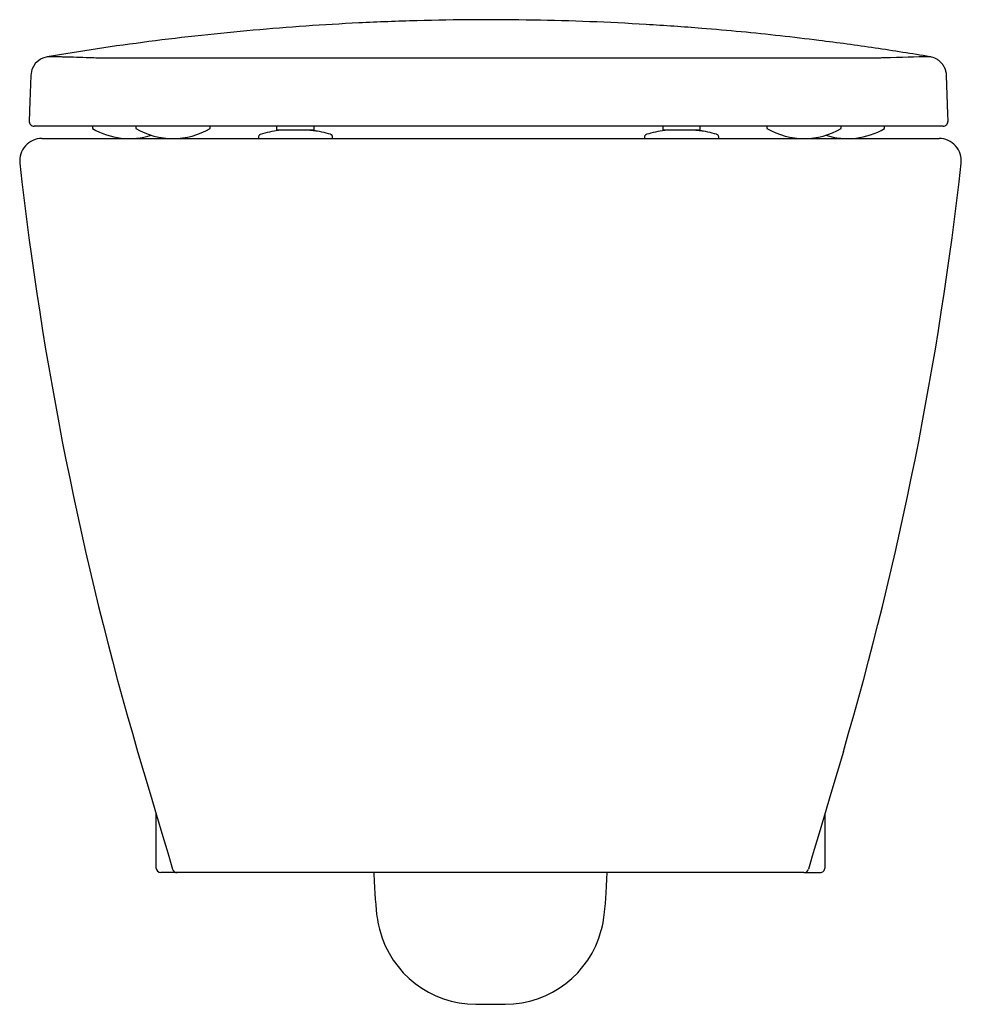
# Model space of a CAD drawing. Header units: millimetres. Extents: x 1824.717 to 1825.097, y 1266.561 to 1266.959.
import ezdxf

# ---------------------------------------------------------------- set-up
doc = ezdxf.new("R2010")
doc.units = ezdxf.units.MM
doc.layers.add('SANINDUSA', color=3, linetype='Continuous')

msp = doc.modelspace()

# ---------------------------------------------------------------- linework, layer by layer
at = {"layer": 'SANINDUSA'}
for p, q in [((1824.726810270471, 1266.916049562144), (1824.726809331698, 1266.916021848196)), ((1824.746463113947, 1266.916020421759), (1824.746463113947, 1266.915020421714)), ((1824.763963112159, 1266.916020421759), (1824.763963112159, 1266.915020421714)), ((1824.793963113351, 1266.915020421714), (1824.793963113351, 1266.916020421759)), ((1824.820963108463, 1266.914434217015), (1824.820963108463, 1266.916020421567)), ((1824.835963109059, 1266.914434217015), (1824.835963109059, 1266.916020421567)), ((1824.976963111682, 1266.914434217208), (1824.976963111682, 1266.916020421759)), ((1824.991963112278, 1266.914434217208), (1824.991963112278, 1266.916020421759)), ((1825.01896310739, 1266.916020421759), (1825.01896310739, 1266.915020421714)), ((1825.048963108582, 1266.915020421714), (1825.048963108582, 1266.916020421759)), ((1825.066463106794, 1266.915020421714), (1825.066463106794, 1266.916020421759)), ((1824.725998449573, 1266.911020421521), (1825.088479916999, 1266.911020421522)), ((1824.813463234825, 1266.911535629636), (1824.813463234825, 1266.911020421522)), ((1824.813463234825, 1266.911020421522), (1824.843463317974, 1266.911020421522)), ((1824.825463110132, 1266.914434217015), (1824.825463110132, 1266.91439459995)), ((1824.843463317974, 1266.911020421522), (1824.843463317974, 1266.911535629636)), ((1824.969462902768, 1266.911535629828), (1824.969462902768, 1266.911020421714)), ((1824.969462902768, 1266.911020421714), (1824.999462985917, 1266.911020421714)), ((1824.999462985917, 1266.911020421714), (1824.999462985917, 1266.911535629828)), ((1824.772071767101, 1266.638209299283), (1824.772071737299, 1266.61625303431)), ((1825.042406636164, 1266.61625303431), (1825.042406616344, 1266.638210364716)), ((1824.780588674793, 1266.614253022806), (1824.774071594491, 1266.614253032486)), ((1825.033889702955, 1266.614253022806), (1824.780588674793, 1266.614253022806)), ((1825.033889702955, 1266.614253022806), (1825.04040678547, 1266.614253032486)), ((1824.901349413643, 1266.561020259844), (1824.913128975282, 1266.561020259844))]:
    msp.add_line(p, q, dxfattribs=at)
at = {"layer": 'SANINDUSA', "flags": 128}
for points in [[(1824.728066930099, 1266.944062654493), (1824.726314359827, 1266.94344157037), (1824.725468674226, 1266.943141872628), (1824.723307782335, 1266.941335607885), (1824.721923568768, 1266.938929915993), (1824.721441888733, 1266.936445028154), (1824.721441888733, 1266.936444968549), (1824.721441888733, 1266.936444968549)], [(1824.721441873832, 1266.936444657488), (1824.721085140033, 1266.925918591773), (1824.720819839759, 1266.91809022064)], [(1825.092120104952, 1266.918094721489), (1825.092024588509, 1266.920913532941), (1825.091498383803, 1266.936439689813)], [(1824.764632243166, 1266.663267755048), (1824.767150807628, 1266.654729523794), (1824.769703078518, 1266.646173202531), (1824.772311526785, 1266.637493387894), (1824.774901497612, 1266.62885915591), (1824.776463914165, 1266.623583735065), (1824.777227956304, 1266.620953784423), (1824.777946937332, 1266.618414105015), (1824.778689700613, 1266.6156440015)], [(1825.04984614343, 1266.663267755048), (1825.047327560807, 1266.654729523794), (1825.044775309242, 1266.646173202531), (1825.0421668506, 1266.637493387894), (1825.039576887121, 1266.62885915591), (1825.038014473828, 1266.623583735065), (1825.03725042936, 1266.620953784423), (1825.036531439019, 1266.618414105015), (1825.035788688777, 1266.6156440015)], [(1824.860052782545, 1266.614252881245), (1824.860081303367, 1266.613698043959), (1824.860235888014, 1266.610851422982), (1824.860388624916, 1266.608207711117), (1824.860540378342, 1266.605764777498), (1824.860693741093, 1266.603503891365), (1824.860856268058, 1266.601365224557), (1824.861056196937, 1266.599135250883), (1824.861223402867, 1266.597606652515), (1824.861360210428, 1266.59654854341), (1824.861523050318, 1266.595461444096), (1824.861729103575, 1266.594280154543), (1824.862000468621, 1266.592950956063), (1824.862368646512, 1266.591418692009), (1824.862478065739, 1266.591035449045)], [(1824.95200230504, 1266.591040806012), (1824.95208442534, 1266.591321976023), (1824.95243463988, 1266.592756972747), (1824.952698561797, 1266.594014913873), (1824.952900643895, 1266.595129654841), (1824.953062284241, 1266.596156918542), (1824.953199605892, 1266.597159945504), (1824.953327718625, 1266.598236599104), (1824.953464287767, 1266.599567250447), (1824.953653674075, 1266.60175832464), (1824.953813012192, 1266.603905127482), (1824.953962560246, 1266.606146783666), (1824.954123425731, 1266.608775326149), (1824.954281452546, 1266.611553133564), (1824.9544258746, 1266.614252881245)]]:
    msp.add_lwpolyline(points, dxfattribs=at)
at = {"layer": 'SANINDUSA'}
for centre, radius, start, end in [((1824.722815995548, 1266.918017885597), 0.001997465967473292, 177.9246710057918, 269.9163319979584), ((1824.761463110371, 1266.941145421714), 0.03012499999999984, 240.1371656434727, 286.8852838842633), ((1824.778963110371, 1266.941145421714), 0.03012499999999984, 240.1371656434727, 299.8628343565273), ((1825.033963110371, 1266.941145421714), 0.03012499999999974, 240.1371656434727, 299.8628343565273), ((1825.051463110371, 1266.941145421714), 0.03012499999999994, 253.1147161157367, 299.8628343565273), ((1825.090121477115, 1266.918020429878), 0.002000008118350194, 269.9998478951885, 2.128778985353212), ((1824.726003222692, 1266.902022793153), 0.008997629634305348, 90.03039462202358, 186.2163345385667), ((1825.088475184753, 1266.902022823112), 0.008997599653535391, 353.78345276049, 89.96986555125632), ((1826.108758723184, 1267.055842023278), 1.400282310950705, 186.3467049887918, 196.2813132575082), ((1823.705720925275, 1267.055841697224), 1.400281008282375, 343.7186850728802, 353.6533025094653), ((1824.774071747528, 1266.616253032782), 0.002000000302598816, 180.4667793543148, 269.9956158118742), ((1825.040406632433, 1266.616253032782), 0.00200000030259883, 270.0043841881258, 0.4668833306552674), ((1824.780590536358, 1266.616247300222), 0.001994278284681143, 197.6087113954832, 269.9465170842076), ((1825.033887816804, 1266.616247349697), 0.001994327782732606, 270.0541879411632, 342.3902486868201), ((1824.901423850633, 1266.601294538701), 0.04027434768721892, 194.7575944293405, 269.8940711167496), ((1824.913054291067, 1266.601295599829), 0.04027540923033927, 270.1062457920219, 345.2491229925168)]:
    msp.add_arc(centre, radius, start, end, dxfattribs=at)
for points, knots in [([(1825.084859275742, 1266.944062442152), (1825.077485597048, 1266.945256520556), (1825.062738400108, 1266.947644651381), (1825.042428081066, 1266.9503909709), (1825.024325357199, 1266.952531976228), (1825.008539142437, 1266.954161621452), (1824.990485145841, 1266.955758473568), (1824.970107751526, 1266.957191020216), (1824.947401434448, 1266.958308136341), (1824.924347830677, 1266.958952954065), (1824.901013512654, 1266.959088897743), (1824.877475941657, 1266.958705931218), (1824.854647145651, 1266.957833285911), (1824.832591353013, 1266.956521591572), (1824.811347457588, 1266.954834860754), (1824.790184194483, 1266.952738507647), (1824.769177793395, 1266.950229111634), (1824.748346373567, 1266.947355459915), (1824.734825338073, 1266.945159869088), (1824.728066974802, 1266.944062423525)], [0, 0, 0, 0, 0.0657391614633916, 0.1314768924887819, 0.1758680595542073, 0.2202755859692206, 0.2646664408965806, 0.3267281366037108, 0.3888364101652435, 0.4508965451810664, 0.5147602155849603, 0.5786767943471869, 0.6425413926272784, 0.7013811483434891, 0.7602611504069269, 0.819102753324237, 0.8793870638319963, 0.9397127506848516, 1, 1, 1, 1]), ([(1825.084859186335, 1266.944062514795), (1825.078985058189, 1266.94394757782), (1825.072810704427, 1266.943826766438), (1825.065431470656, 1266.943556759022), (1825.063305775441, 1266.943529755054), (1825.060347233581, 1266.943507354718), (1825.056507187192, 1266.943490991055), (1825.051803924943, 1266.943478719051), (1825.046263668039, 1266.943470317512), (1825.039936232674, 1266.943465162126), (1825.032868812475, 1266.943462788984), (1825.025067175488, 1266.943462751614), (1825.01762636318, 1266.943464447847), (1825.011791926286, 1266.943466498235), (1825.008402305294, 1266.943467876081), (1825.006809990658, 1266.943468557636), (1825.006179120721, 1266.94346884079), (1825.006032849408, 1266.943468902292), (1825.006002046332, 1266.943468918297), (1825.005955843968, 1266.943468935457), (1825.005855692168, 1266.943468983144), (1825.005516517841, 1266.943469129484), (1825.003230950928, 1266.943470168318), (1824.99894407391, 1266.943472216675), (1824.992685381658, 1266.943475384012), (1824.988115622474, 1266.94347790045), (1824.985622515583, 1266.943479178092), (1824.98530557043, 1266.94347936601), (1824.985258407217, 1266.943479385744), (1824.985243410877, 1266.943479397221), (1824.985235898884, 1266.943479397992), (1824.985232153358, 1266.943479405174), (1824.985230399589, 1266.943479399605), (1824.985229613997, 1266.943479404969), (1824.985229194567, 1266.943479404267), (1824.98522880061, 1266.943479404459), (1824.985228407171, 1266.943479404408), (1824.985227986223, 1266.943479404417), (1824.985227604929, 1266.94347940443), (1824.985227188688, 1266.94347940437), (1824.985226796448, 1266.943479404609), (1824.985226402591, 1266.943479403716), (1824.985225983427, 1266.943479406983), (1824.985225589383, 1266.94347940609), (1824.985225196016, 1266.94347940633), (1824.985224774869, 1266.943479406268), (1824.985224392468, 1266.943479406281), (1824.985223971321, 1266.943479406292), (1824.985223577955, 1266.943479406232), (1824.985223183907, 1266.943479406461), (1824.985222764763, 1266.943479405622), (1824.985222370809, 1266.943479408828), (1824.985221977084, 1266.943479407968), (1824.985221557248, 1266.943479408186), (1824.985221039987, 1266.94347940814), (1824.985220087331, 1266.943479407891), (1824.985218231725, 1266.943479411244), (1824.985212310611, 1266.943479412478), (1824.985198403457, 1266.943479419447), (1824.985116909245, 1266.943479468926), (1824.984902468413, 1266.943479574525), (1824.984146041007, 1266.943479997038), (1824.982348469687, 1266.943480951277), (1824.978426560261, 1266.943483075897), (1824.972716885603, 1266.943486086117), (1824.96495310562, 1266.943490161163), (1824.9562541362, 1266.943494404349), (1824.946590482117, 1266.943498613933), (1824.938816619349, 1266.943501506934), (1824.933965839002, 1266.943503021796), (1824.932254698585, 1266.943503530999), (1824.931709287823, 1266.943503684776), (1824.931436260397, 1266.943503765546), (1824.931299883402, 1266.943503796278), (1824.931240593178, 1266.943503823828), (1824.931220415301, 1266.943503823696), (1824.931219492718, 1266.943503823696), (1824.931219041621, 1266.943503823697), (1824.931218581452, 1266.943503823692), (1824.931218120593, 1266.943503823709), (1824.931217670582, 1266.943503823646), (1824.931217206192, 1266.943503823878), (1824.931216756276, 1266.943503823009), (1824.931216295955, 1266.943503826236), (1824.931215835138, 1266.943503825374), (1824.931215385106, 1266.943503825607), (1824.931214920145, 1266.943503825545), (1824.931214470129, 1266.943503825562), (1824.931214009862, 1266.943503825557), (1824.931213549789, 1266.943503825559), (1824.931213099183, 1266.943503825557), (1824.931212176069, 1266.943503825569), (1824.931210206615, 1266.943503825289), (1824.931203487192, 1266.943503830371), (1824.931187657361, 1266.943503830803), (1824.930548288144, 1266.943504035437), (1824.928660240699, 1266.943504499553), (1824.926698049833, 1266.943505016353), (1824.925282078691, 1266.94350532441), (1824.92504576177, 1266.943505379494), (1824.924809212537, 1266.943505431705), (1824.924572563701, 1266.943505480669), (1824.924335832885, 1266.943505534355), (1824.924098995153, 1266.943505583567), (1824.923862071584, 1266.943505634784), (1824.923625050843, 1266.943505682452), (1824.92338793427, 1266.943505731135), (1824.92315072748, 1266.94350577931), (1824.922913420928, 1266.943505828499), (1824.9226760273, 1266.943505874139), (1824.922438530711, 1266.943505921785), (1824.922200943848, 1266.943505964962), (1824.921963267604, 1266.943506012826), (1824.921725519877, 1266.943506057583), (1824.921487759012, 1266.943506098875), (1824.921250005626, 1266.943506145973), (1824.92101228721, 1266.943506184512), (1824.920774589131, 1266.943506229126), (1824.920536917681, 1266.943506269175), (1824.920299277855, 1266.943506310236), (1824.920061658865, 1266.943506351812), (1824.91982406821, 1266.943506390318), (1824.919586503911, 1266.943506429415), (1824.91934896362, 1266.943506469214), (1824.919111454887, 1266.943506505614), (1824.918873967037, 1266.943506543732), (1824.918636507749, 1266.943506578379), (1824.918399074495, 1266.943506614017), (1824.918161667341, 1266.943506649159), (1824.917924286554, 1266.943506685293), (1824.917686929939, 1266.943506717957), (1824.917449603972, 1266.943506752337), (1824.917212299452, 1266.943506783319), (1824.916975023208, 1266.943506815), (1824.916737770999, 1266.943506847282), (1824.916500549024, 1266.943506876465), (1824.916263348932, 1266.943506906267), (1824.916026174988, 1266.94350693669), (1824.915789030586, 1266.943506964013), (1824.915551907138, 1266.943506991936), (1824.915314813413, 1266.943507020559), (1824.915077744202, 1266.943507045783), (1824.914840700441, 1266.943507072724), (1824.914603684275, 1266.943507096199), (1824.914366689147, 1266.943507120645), (1824.914129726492, 1266.943507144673), (1824.913892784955, 1266.9435071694), (1824.913655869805, 1266.943507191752), (1824.91341898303, 1266.943507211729), (1824.913182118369, 1266.943507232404), (1824.912945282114, 1266.943507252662), (1824.912708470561, 1266.94350727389), (1824.912471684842, 1266.943507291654), (1824.912234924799, 1266.943507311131), (1824.911998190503, 1266.943507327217), (1824.911761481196, 1266.943507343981), (1824.911524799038, 1266.943507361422), (1824.911288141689, 1266.943507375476), (1824.911051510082, 1266.943507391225), (1824.910814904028, 1266.943507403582), (1824.910578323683, 1266.943507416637), (1824.910341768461, 1266.943507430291), (1824.910105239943, 1266.943507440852), (1824.909868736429, 1266.94350745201), (1824.909632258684, 1266.943507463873), (1824.909395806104, 1266.943507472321), (1824.909159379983, 1266.943507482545), (1824.908922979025, 1266.943507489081), (1824.908686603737, 1266.943507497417), (1824.908450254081, 1266.94350750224), (1824.908213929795, 1266.94350750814), (1824.907977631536, 1266.943507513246), (1824.907741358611, 1266.943507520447), (1824.907505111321, 1266.943507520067), (1824.907268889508, 1266.943507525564), (1824.90703269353, 1266.943507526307), (1824.906796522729, 1266.943507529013), (1824.90261580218, 1266.943507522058), (1824.894486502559, 1266.943506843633), (1824.882458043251, 1266.943504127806), (1824.870522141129, 1266.943500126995), (1824.858761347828, 1266.94349512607), (1824.84725864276, 1266.943489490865), (1824.836118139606, 1266.943483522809), (1824.825415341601, 1266.943477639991), (1824.815216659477, 1266.943472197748), (1824.805540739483, 1266.943467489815), (1824.796411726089, 1266.943463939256), (1824.787907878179, 1266.943461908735), (1824.780100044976, 1266.943461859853), (1824.773030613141, 1266.943464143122), (1824.766701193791, 1266.943469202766), (1824.761159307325, 1266.943477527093), (1824.75645344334, 1266.943489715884), (1824.752609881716, 1266.943506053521), (1824.749649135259, 1266.943527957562), (1824.74751726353, 1266.943555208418), (1824.744927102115, 1266.943647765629), (1824.741340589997, 1266.943777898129), (1824.73753503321, 1266.943882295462), (1824.735222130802, 1266.943937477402), (1824.734318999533, 1266.943957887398), (1824.733417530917, 1266.943977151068), (1824.732567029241, 1266.943994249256), (1824.731879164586, 1266.94400729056), (1824.731336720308, 1266.94401706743), (1824.730873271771, 1266.944025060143), (1824.730369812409, 1266.9440332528), (1824.729862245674, 1266.944040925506), (1824.729374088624, 1266.944047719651), (1824.728919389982, 1266.944053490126), (1824.728485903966, 1266.944058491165), (1824.728204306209, 1266.944061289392), (1824.728066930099, 1266.944062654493)], [0, 0, 0, 0, 0.2482533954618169, 0.2609415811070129, 0.2735747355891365, 0.2861208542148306, 0.2986559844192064, 0.3112505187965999, 0.3239020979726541, 0.3364595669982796, 0.3489740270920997, 0.3615171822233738, 0.3741566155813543, 0.3820463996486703, 0.3859752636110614, 0.3879366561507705, 0.388426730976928, 0.388487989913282, 0.3885186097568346, 0.3885492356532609, 0.3886717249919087, 0.3889166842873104, 0.3898963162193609, 0.397722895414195, 0.4055446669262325, 0.413379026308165, 0.4143601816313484, 0.4144828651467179, 0.4145135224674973, 0.4145288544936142, 0.414536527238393, 0.4145403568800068, 0.41454228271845, 0.4145427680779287, 0.4145432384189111, 0.4145437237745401, 0.4145442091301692, 0.4145446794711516, 0.4145451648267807, 0.4145456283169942, 0.4145461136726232, 0.4145465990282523, 0.4145470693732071, 0.4145475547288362, 0.4145480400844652, 0.4145485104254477, 0.4145489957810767, 0.4145494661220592, 0.4145499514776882, 0.4145504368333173, 0.4145509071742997, 0.4145513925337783, 0.4145518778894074, 0.4145523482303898, 0.4145528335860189, 0.4145537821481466, 0.41455570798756, 0.4145595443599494, 0.4145748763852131, 0.4146055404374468, 0.4148508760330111, 0.4153416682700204, 0.4173062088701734, 0.4212428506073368, 0.4291528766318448, 0.437048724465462, 0.4475126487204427, 0.4579432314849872, 0.4683817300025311, 0.4723072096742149, 0.4732899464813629, 0.473781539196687, 0.4740273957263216, 0.4741503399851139, 0.4742118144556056, 0.4742137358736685, 0.4742142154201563, 0.4742146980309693, 0.4742151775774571, 0.4742156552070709, 0.4742161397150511, 0.4742166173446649, 0.4742170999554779, 0.4742175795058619, 0.4742180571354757, 0.4742185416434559, 0.4742190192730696, 0.4742195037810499, 0.4742199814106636, 0.4742204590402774, 0.4742209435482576, 0.4742214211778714, 0.4742233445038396, 0.474227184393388, 0.4742425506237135, 0.4742732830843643, 0.4762416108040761, 0.4801877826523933, 0.4804343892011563, 0.4806814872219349, 0.4809286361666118, 0.4811758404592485, 0.481423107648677, 0.4816704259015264, 0.4819178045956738, 0.4821652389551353, 0.4824127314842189, 0.4826602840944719, 0.4829078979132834, 0.4831555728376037, 0.4834033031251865, 0.4836510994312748, 0.483898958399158, 0.4841468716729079, 0.4843947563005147, 0.4846425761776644, 0.4848903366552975, 0.4851380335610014, 0.485385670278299, 0.4856332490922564, 0.4858807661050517, 0.4861282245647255, 0.4863756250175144, 0.4866229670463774, 0.4868702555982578, 0.4871174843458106, 0.4873646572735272, 0.487611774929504, 0.4878588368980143, 0.4881058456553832, 0.4883528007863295, 0.4885997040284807, 0.4888465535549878, 0.4890933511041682, 0.4893400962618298, 0.4895867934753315, 0.4898334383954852, 0.4900800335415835, 0.4903265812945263, 0.4905730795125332, 0.4908195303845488, 0.4910659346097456, 0.4913122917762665, 0.4915586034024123, 0.49180486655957, 0.4920510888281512, 0.4922972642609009, 0.4925433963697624, 0.4927894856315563, 0.4930355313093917, 0.4932815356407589, 0.4935274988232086, 0.4937734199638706, 0.4940193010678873, 0.4942651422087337, 0.4945109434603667, 0.4947567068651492, 0.4950024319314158, 0.4952481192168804, 0.4954937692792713, 0.4957393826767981, 0.4959849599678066, 0.4962305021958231, 0.4964760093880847, 0.4967214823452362, 0.4969669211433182, 0.4972123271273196, 0.4974577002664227, 0.497703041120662, 0.4979483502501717, 0.4981936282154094, 0.4984388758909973, 0.4986840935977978, 0.4989292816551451, 0.4991744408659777, 0.4994195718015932, 0.4996646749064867, 0.4999097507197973, 0.5124361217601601, 0.5249639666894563, 0.5375651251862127, 0.550231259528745, 0.5628641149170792, 0.5755279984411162, 0.5881303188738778, 0.6006557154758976, 0.6131762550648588, 0.6257639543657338, 0.6384096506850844, 0.6509585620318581, 0.6634704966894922, 0.6760170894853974, 0.6886607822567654, 0.7012515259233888, 0.7137730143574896, 0.7262972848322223, 0.7388985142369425, 0.7515719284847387, 0.8209671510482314, 0.890361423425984, 0.902574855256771, 0.9147883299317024, 0.9270018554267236, 0.939215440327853, 0.9494128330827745, 0.9550436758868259, 0.9613568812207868, 0.9683524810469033, 0.9756436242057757, 0.9821561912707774, 0.9883864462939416, 0.9943343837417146, 1, 1, 1, 1]), ([(1825.088953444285, 1266.942042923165), (1825.088590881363, 1266.942407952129), (1825.087597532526, 1266.943253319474), (1825.086115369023, 1266.943819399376), (1825.085058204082, 1266.944023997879), (1825.084859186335, 1266.944062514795)], [0, 0, 0, 0, 0.2897390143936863, 0.866289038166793, 1, 1, 1, 1]), ([(1825.091497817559, 1266.93643971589), (1825.091496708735, 1266.936474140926), (1825.091479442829, 1266.937010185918), (1825.091324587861, 1266.93807449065), (1825.090814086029, 1266.93954911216), (1825.090031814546, 1266.940924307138), (1825.08931167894, 1266.941671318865), (1825.088953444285, 1266.942042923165)], [0, 0, 0, 0, 0.01634048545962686, 0.2544437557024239, 0.5062161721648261, 0.7543650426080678, 1, 1, 1, 1]), ([(1825.090113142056, 1266.916020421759), (1825.090013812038, 1266.916020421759), (1825.089517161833, 1266.916020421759), (1825.0874293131, 1266.916020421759), (1825.081946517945, 1266.916020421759), (1825.076342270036, 1266.916020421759), (1825.072566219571, 1266.916020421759), (1825.071803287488, 1266.916020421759), (1825.070393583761, 1266.916020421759), (1825.067754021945, 1266.916020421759), (1825.063639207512, 1266.916020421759), (1825.058448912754, 1266.916020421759), (1825.052255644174, 1266.916020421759), (1825.044954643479, 1266.916020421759), (1825.0366557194, 1266.916020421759), (1825.027510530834, 1266.916020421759), (1825.017526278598, 1266.916020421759), (1825.006647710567, 1266.916020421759), (1824.995047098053, 1266.916020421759), (1824.982927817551, 1266.916020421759), (1824.970277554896, 1266.916020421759), (1824.95704672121, 1266.916020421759), (1824.94345217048, 1266.916020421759), (1824.929725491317, 1266.916020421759), (1824.915838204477, 1266.916020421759), (1824.901749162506, 1266.916020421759), (1824.887692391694, 1266.916020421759), (1824.873902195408, 1266.916020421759), (1824.860336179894, 1266.916020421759), (1824.846970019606, 1266.916020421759), (1824.834034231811, 1266.916020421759), (1824.82173904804, 1266.916020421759), (1824.81003256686, 1266.916020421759), (1824.798905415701, 1266.916020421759), (1824.788552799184, 1266.916020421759), (1824.779137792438, 1266.916020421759), (1824.770606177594, 1266.916020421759), (1824.762967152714, 1266.916020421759), (1824.756363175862, 1266.916020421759), (1824.750887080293, 1266.916020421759), (1824.746501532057, 1266.916020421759), (1824.74317958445, 1266.916020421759), (1824.740555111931, 1266.916020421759), (1824.73876488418, 1266.916020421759), (1824.736930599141, 1266.916020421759), (1824.733858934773, 1266.916020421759), (1824.728883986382, 1266.916020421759), (1824.724836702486, 1266.916020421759), (1824.722813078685, 1266.916020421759)], [0, 0, 0, 0, 0.004084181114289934, 0.02042091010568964, 0.08576781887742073, 0.2312321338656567, 0.2410307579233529, 0.2508285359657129, 0.2606178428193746, 0.275539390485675, 0.2904609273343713, 0.3045608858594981, 0.3186608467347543, 0.3331705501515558, 0.3476802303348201, 0.3617785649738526, 0.3758769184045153, 0.3903847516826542, 0.4048926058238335, 0.4189911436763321, 0.4330896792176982, 0.447597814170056, 0.4621059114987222, 0.4762023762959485, 0.4902988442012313, 0.504804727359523, 0.5193106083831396, 0.5334122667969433, 0.547513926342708, 0.5620255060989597, 0.5765370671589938, 0.5906347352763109, 0.6047323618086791, 0.6192393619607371, 0.6337463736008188, 0.6478450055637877, 0.6619436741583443, 0.6764519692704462, 0.6909602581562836, 0.7050589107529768, 0.7191575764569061, 0.7336658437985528, 0.7481741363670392, 0.7761504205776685, 0.8041338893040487, 0.8321174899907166, 0.9160594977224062, 1, 1, 1, 1]), ([(1824.814370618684, 1266.912734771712), (1824.814244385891, 1266.91268567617), (1824.813991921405, 1266.912587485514), (1824.813699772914, 1266.91229748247), (1824.813500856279, 1266.911937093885), (1824.813475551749, 1266.911667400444), (1824.813462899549, 1266.911532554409)], [0, 0, 0, 0, 0.2500035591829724, 0.5000049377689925, 0.7500037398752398, 1, 1, 1, 1]), ([(1824.821641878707, 1266.91424706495), (1824.820385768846, 1266.914055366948), (1824.817871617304, 1266.913671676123), (1824.815422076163, 1266.913013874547), (1824.814196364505, 1266.91268472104)], [0, 0, 0, 0, 0.4996158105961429, 1, 1, 1, 1]), ([(1824.828463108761, 1266.914434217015), (1824.827480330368, 1266.914434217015), (1824.825514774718, 1266.914434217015), (1824.823035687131, 1266.914434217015), (1824.821301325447, 1266.914434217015), (1824.8210758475, 1266.914434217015), (1824.820963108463, 1266.914434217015)], [0, 0, 0, 0, 0.250000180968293, 0.500000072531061, 0.7499998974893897, 1, 1, 1, 1]), ([(1824.833181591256, 1266.914344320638), (1824.833000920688, 1266.914352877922), (1824.832328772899, 1266.914384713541), (1824.831169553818, 1266.914426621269), (1824.829778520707, 1266.914434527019), (1824.828218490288, 1266.914422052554), (1824.826575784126, 1266.914407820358), (1824.825097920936, 1266.91439080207), (1824.823931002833, 1266.914374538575), (1824.822884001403, 1266.914354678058), (1824.822533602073, 1266.914340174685), (1824.821641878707, 1266.91424706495)], [0, 0, 0, 0, 0.04835851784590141, 0.1799079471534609, 0.2679585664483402, 0.3803296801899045, 0.5345946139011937, 0.6303562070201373, 0.7397234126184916, 0.8618747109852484, 0.9999999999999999, 0.9999999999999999, 0.9999999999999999, 0.9999999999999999]), ([(1824.835963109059, 1266.914434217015), (1824.835850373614, 1266.914434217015), (1824.835624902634, 1266.914434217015), (1824.833890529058, 1266.914434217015), (1824.83141144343, 1266.914434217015), (1824.829445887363, 1266.914434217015), (1824.828463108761, 1266.914434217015)], [0, 0, 0, 0, 0.2499999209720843, 0.5000000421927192, 0.7499998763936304, 1, 1, 1, 1]), ([(1824.836484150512, 1266.914064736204), (1824.836276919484, 1266.914101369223), (1824.83589814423, 1266.914168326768), (1824.834836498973, 1266.914253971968), (1824.833923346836, 1266.914311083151), (1824.833343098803, 1266.914337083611), (1824.833181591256, 1266.914344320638)], [0, 0, 0, 0, 0.3593666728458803, 0.6568475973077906, 0.9044861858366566, 1, 1, 1, 1]), ([(1824.842554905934, 1266.912734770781), (1824.841504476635, 1266.913013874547), (1824.839054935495, 1266.913671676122), (1824.836540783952, 1266.914055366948), (1824.836484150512, 1266.914064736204)], [0, 0, 0, 0, 0.5003841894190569, 0.9999999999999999, 0.9999999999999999, 0.9999999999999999, 0.9999999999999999]), ([(1824.843462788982, 1266.911532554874), (1824.843450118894, 1266.911667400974), (1824.843424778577, 1266.911937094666), (1824.843225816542, 1266.912297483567), (1824.84293362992, 1266.912587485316), (1824.842681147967, 1266.912685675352), (1824.842554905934, 1266.912734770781)], [0, 0, 0, 0, 0.2499944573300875, 0.499991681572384, 0.7499937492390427, 1, 1, 1, 1]), ([(1824.970371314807, 1266.912734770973), (1824.970245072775, 1266.912685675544), (1824.969992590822, 1266.912587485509), (1824.969700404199, 1266.912297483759), (1824.969501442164, 1266.911937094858), (1824.969476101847, 1266.911667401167), (1824.969463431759, 1266.911532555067)], [0, 0, 0, 0, 0.2500062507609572, 0.500008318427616, 0.7500055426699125, 1, 1, 1, 1]), ([(1824.97764154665, 1266.91424706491), (1824.976385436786, 1266.914055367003), (1824.973871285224, 1266.913671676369), (1824.971421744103, 1266.913013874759), (1824.970371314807, 1266.912734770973)], [0, 0, 0, 0, 0.4996158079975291, 1, 1, 1, 1]), ([(1824.991963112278, 1266.914434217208), (1824.991850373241, 1266.914434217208), (1824.991624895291, 1266.914434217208), (1824.989890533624, 1266.914434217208), (1824.987411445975, 1266.914434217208), (1824.984463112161, 1266.914434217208), (1824.981514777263, 1266.914434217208), (1824.979035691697, 1266.914434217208), (1824.977301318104, 1266.914434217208), (1824.977075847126, 1266.914434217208), (1824.976963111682, 1266.914434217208)], [0, 0, 0, 0, 0.1250000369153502, 0.2499999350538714, 0.3749998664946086, 0.4999999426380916, 0.6250000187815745, 0.7499999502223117, 0.8750000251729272, 1, 1, 1, 1]), ([(1824.992483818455, 1266.914064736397), (1824.992278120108, 1266.914101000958), (1824.991902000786, 1266.914167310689), (1824.990852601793, 1266.914252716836), (1824.989761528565, 1266.914318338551), (1824.988502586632, 1266.914375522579), (1824.987180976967, 1266.914425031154), (1824.985778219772, 1266.914434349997), (1824.984218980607, 1266.914422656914), (1824.982578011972, 1266.914408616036), (1824.981101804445, 1266.914391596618), (1824.979935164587, 1266.91437520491), (1824.978886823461, 1266.914355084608), (1824.978534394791, 1266.914340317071), (1824.97764154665, 1266.91424706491)], [0, 0, 0, 0, 0.109674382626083, 0.2005395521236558, 0.2762469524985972, 0.3391188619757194, 0.4307335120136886, 0.4920115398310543, 0.5700222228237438, 0.6770270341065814, 0.7434442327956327, 0.8193149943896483, 0.9040883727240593, 1, 1, 1, 1]), ([(1824.998555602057, 1266.912734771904), (1824.997504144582, 1266.913013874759), (1824.995054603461, 1266.913671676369), (1824.992540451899, 1266.914055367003), (1824.992483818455, 1266.914064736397)], [0, 0, 0, 0, 0.5003841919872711, 1, 1, 1, 1]), ([(1824.999463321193, 1266.911532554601), (1824.999450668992, 1266.911667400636), (1824.999425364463, 1266.911937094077), (1824.999226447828, 1266.912297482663), (1824.998934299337, 1266.912587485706), (1824.998681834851, 1266.912685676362), (1824.998555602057, 1266.912734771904)], [0, 0, 0, 0, 0.2499962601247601, 0.4999950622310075, 0.7499964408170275, 1, 1, 1, 1])]:
    msp.add_open_spline(points, degree=3, knots=knots, dxfattribs=at)

doc.saveas('drawing.dxf')
